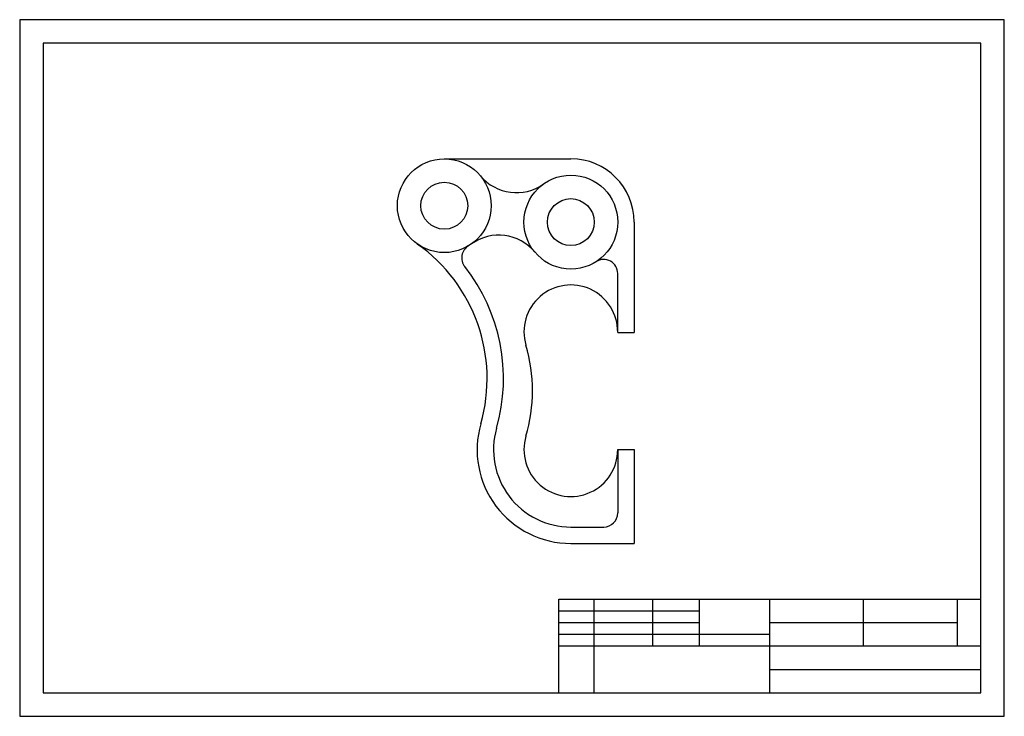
# Model space of a CAD drawing. Header units: inches. Extents: x 12 to 432, y 4 to 301.
import ezdxf

# ---------------------------------------------------------------- set-up
doc = ezdxf.new("R2010")
doc.units = ezdxf.units.IN
doc.header["$MEASUREMENT"] = 0
doc.layers.add('Contur', color=7, linetype='Continuous', lineweight=30)

msp = doc.modelspace()

# ---------------------------------------------------------------- linework, layer by layer
for p, q in [((432.32, 300.75), (12.32, 300.75)), ((12.32, 300.75), (12.32, 3.75)), ((432.32, 287.05), (432.32, 300.75)), ((422.32, 290.75), (22.32, 290.75)), ((22.32, 290.75), (22.32, 13.75)), ((422.32, 13.75), (422.32, 290.75)), ((432.32, 3.75), (432.32, 287.05)), ((242.32, 13.75), (242.32, 53.75)), ((242.32, 53.75), (422.32, 53.75)), ((257.32, 13.75), (257.32, 53.75)), ((282.32, 33.75), (282.32, 53.75)), ((302.32, 33.75), (302.32, 53.75)), ((332.32, 13.75), (332.32, 53.75)), ((372.32, 33.75), (372.32, 53.75)), ((412.32, 33.75), (412.32, 53.75)), ((242.32, 48.75), (302.32, 48.75)), ((242.32, 43.75), (302.32, 43.75)), ((332.32, 43.75), (412.32, 43.75)), ((242.32, 38.75), (332.32, 38.75)), ((242.32, 33.75), (422.32, 33.75)), ((332.32, 23.75), (422.32, 23.75)), ((22.32, 13.75), (422.32, 13.75)), ((12.32, 3.75), (432.32, 3.75))]:
    msp.add_line(p, q)
at = {"layer": 'Contur'}
for p, q in [((193.43, 241.45), (247.43, 241.45)), ((274.43, 214.45), (274.43, 167.45)), ((267.43, 167.45), (267.43, 192.54)), ((267.43, 167.45), (274.43, 167.45)), ((267.43, 117.45), (267.43, 90.45)), ((267.43, 117.45), (274.43, 117.45)), ((274.43, 117.45), (274.43, 77.45)), ((247.43, 84.45), (261.43, 84.45)), ((247.43, 77.45), (274.43, 77.45))]:
    msp.add_line(p, q, dxfattribs=at)
for centre, radius in [((193.43, 221.45), 20), ((193.43, 221.45), 10), ((247.43, 214.45), 20), ((247.43, 214.45), 10)]:
    msp.add_circle(centre, radius, dxfattribs=at)
for centre, radius, start, end in [((247.43, 214.45), 27, 0, 90), ((224.2, 247.01), 20, 219.7197, 305.5082), ((216.66, 188.89), 20, 39.7197, 125.5082), ((141.7, 147.81), 70, 343.9828, 54.9162), ((206.87, 199.2), 6, 121.1375, 218.258), ((261.43, 192.54), 6, 0, 122.579), ((141.7, 147.81), 77, 343.9828, 38.258), ((247.43, 167.65), 20, 359.4468, 196.5701), ((163.08, 142.55), 68, 343.4299, 16.5701), ((247.43, 117.45), 40, 163.9828, 270), ((247.43, 117.45), 33, 163.9828, 270), ((247.43, 117.45), 20, 163.4299, 0), ((261.43, 90.45), 6, 270, 0)]:
    msp.add_arc(centre, radius, start, end, dxfattribs=at)

doc.saveas('drawing.dxf')
